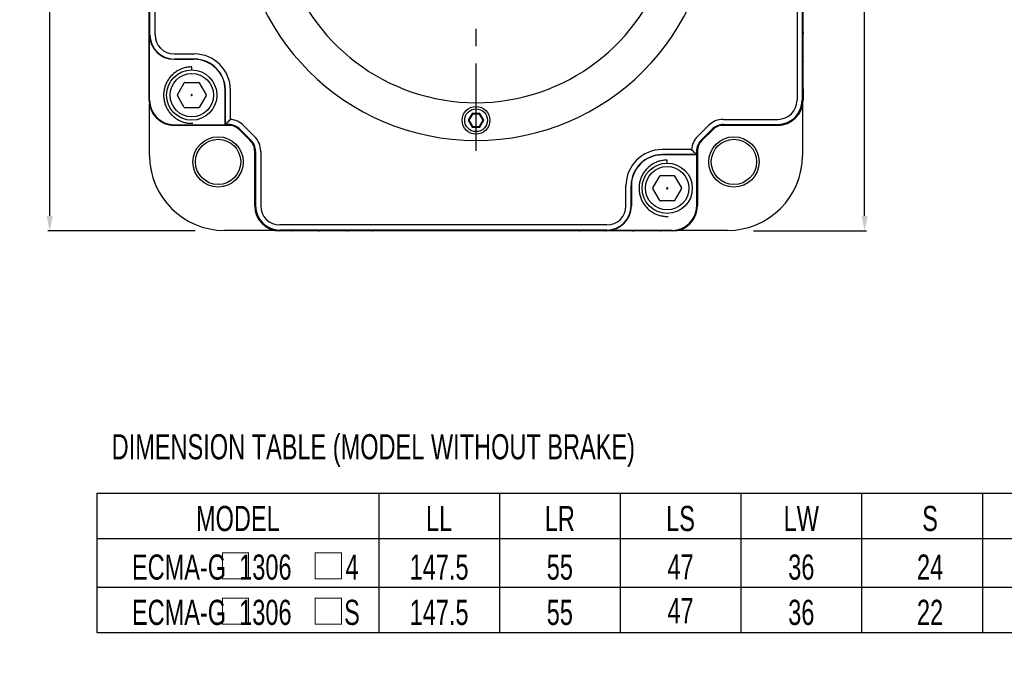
# Model space of a CAD drawing. Header units: millimetres. Extents: x -95 to 535, y -111 to 334.
# Tile 3 of 20: x 15 to 113, y 119 to 184. Entities that reach past the tile are written whole.
import ezdxf
from ezdxf.enums import TextEntityAlignment as Align

# ---------------------------------------------------------------- set-up
doc = ezdxf.new("R2010")
doc.units = ezdxf.units.MM
doc.header["$LTSCALE"] = 23.1
doc.header["$PDMODE"] = 3
doc.header["$PDSIZE"] = 0.3125
doc.linetypes.add('CENTER', pattern=[0.6, 0.375, -0.075, 0.075, -0.075])
doc.layers.get('0').update_dxf_attribs({"linetype": 'CONTINUOUS'})
doc.layers.get('Defpoints').update_dxf_attribs({"linetype": 'CONTINUOUS'})
for name, color, linetype in [('3_ALL_AXES', 7, 'CONTINUOUS'), ('7_ALL_FEATURES', 7, 'CONTINUOUS'), ('DEFAULT_1', 7, 'CENTER')]:
    doc.layers.add(name, color=color, linetype=linetype)
doc.styles.get("Standard").update_dxf_attribs({"font": 'txt', "width": 0.7})
doc.dimstyles.new('DIMSTYLE_3', dxfattribs={"dimtxt": 2.5, "dimasz": 1.5, "dimexe": 0.18, "dimexo": 0.0625, "dimgap": 0.09, "dimtad": 1, "dimdec": 1, "dimlfac": 2, "dimdsep": 46, "dimtxsty": 'Standard', "dimblk": '_FILLED', "dimblk1": '_FILLED', "dimblk2": '_FILLED', "dimcen": 0.09, "dimadec": 0, "dimazin": 0, "dimtp": 0.1, "dimtm": 0.1, "dimtfac": 1, "dimtdec": 1, "dimtofl": 0, "dimtmove": 0, "dimatfit": 3, "dimldrblk": '_FILLED', "dimfxl": 0, "dimtolj": 1, "dimarcsym": 0})

# ---------------------------------------------------------------- blocks, each defined once
blk = doc.blocks.new('_FILLED')
at = {"color": 0, "linetype": 'ByBlock'}
blk.add_solid([(0, 0), (-1, 0.2), (-1, -0.2)], dxfattribs=at)
blk = doc.blocks.new('*D49')
at = {"color": 0, "linetype": 'Continuous', "lineweight": -2}
for p, q in [((69.013, 231.937), (99.218, 231.937)), ((99.038, 164.117), (99.038, 230.437)), ((87.983, 162.617), (99.218, 162.617))]:
    blk.add_line(p, q, dxfattribs=at)
at = {"layer": 'Defpoints', "color": 0, "linetype": 'Continuous'}
for p in [(68.95, 231.937), (99.038, 231.937), (87.92, 162.617)]:
    blk.add_point(p, dxfattribs=at)
at = {"color": 0, "linetype": 'Continuous', "lineweight": -2, "xscale": 1.5, "yscale": 1.5, "zscale": 1.5}
for p, rotation in [((99.038, 231.937), 90), ((99.038, 162.617), 270)]:
    blk.add_blockref('_FILLED', p, dxfattribs=dict(at, rotation=rotation))
at = {"color": 0, "linetype": 'Continuous', "insert": (97.698, 197.277), "char_height": 2.5, "attachment_point": 5, "rotation": 90}
blk.add_mtext('\\A1;138.6', dxfattribs=at)
blk = doc.blocks.new('*D50')
at = {"color": 0, "linetype": 'Continuous', "lineweight": -2}
for p, q in [((51.813, 250.337), (17.858, 250.337)), ((18.038, 164.117), (18.038, 248.837)), ((32.5, 162.617), (17.858, 162.617))]:
    blk.add_line(p, q, dxfattribs=at)
at = {"layer": 'Defpoints', "color": 0, "linetype": 'Continuous'}
for p in [(18.038, 250.337), (51.875, 250.337), (32.563, 162.617)]:
    blk.add_point(p, dxfattribs=at)
at = {"color": 0, "linetype": 'Continuous', "lineweight": -2, "xscale": 1.5, "yscale": 1.5, "zscale": 1.5}
for p, rotation in [((18.038, 250.337), 90), ((18.038, 162.617), 270)]:
    blk.add_blockref('_FILLED', p, dxfattribs=dict(at, rotation=rotation))
at = {"color": 0, "linetype": 'Continuous', "insert": (16.698, 206.477), "char_height": 2.5, "attachment_point": 5, "rotation": 90}
blk.add_mtext('\\A1;175.4', dxfattribs=at)

msp = doc.modelspace()

# ---------------------------------------------------------------- linework, layer by layer
at = {"color": 7, "linetype": 'Continuous'}
for p, q in [((27.9213, 175.6171), (27.9213, 214.6171)), ((27.9999, 182.1171), (27.9999, 214.6171)), ((28.5086, 182.1171), (28.5086, 214.6171)), ((92.9039, 214.6171), (92.9039, 175.6171)), ((92.3166, 208.1171), (92.3166, 175.6171)), ((92.8253, 208.1171), (92.8253, 175.6171)), ((27.9126, 182.2239), (27.9126, 182.3711)), ((27.9737, 175.6171), (27.9737, 182.1171)), ((92.9126, 182.3711), (92.9126, 182.2239)), ((30.4126, 180.2131), (32.4126, 180.2131)), ((27.9126, 179.4739), (27.9126, 179.5103)), ((30.4126, 179.7044), (32.4126, 179.7044)), ((32.4126, 179.6782), (30.4126, 179.6782)), ((92.9126, 179.5103), (92.9126, 179.4739)), ((32.1615, 178.6082), (32.1615, 178.9188)), ((30.7397, 176.1563), (31.4181, 177.3313)), ((31.4831, 177.3688), (32.8398, 177.3688)), ((32.9048, 177.3313), (33.5832, 176.1563)), ((27.9126, 175.6171), (27.9126, 176.7603)), ((32.1243, 176.1544), (32.112, 176.1332)), ((32.1737, 176.1688), (32.1492, 176.1688)), ((32.2109, 176.1332), (32.1986, 176.1544)), ((35.4737, 173.1782), (35.4737, 176.6171)), ((35.4999, 173.2044), (35.4999, 176.6171)), ((36.0086, 173.7054), (36.0086, 176.6171)), ((92.9126, 176.7603), (92.9126, 175.6171)), ((27.9693, 170.1171), (27.9693, 175.2589)), ((31.4181, 174.9063), (30.7397, 176.0813)), ((32.112, 176.1044), (32.1243, 176.0832)), ((32.1492, 176.0688), (32.1737, 176.0688)), ((32.1986, 176.0832), (32.2109, 176.1044)), ((33.5832, 176.0813), (32.9048, 174.9063)), ((92.8559, 175.2589), (92.8559, 170.1171)), ((32.8398, 174.8688), (31.4831, 174.8688)), ((60.0229, 174.2921), (59.6332, 173.6171)), ((60.0518, 174.2421), (59.6909, 173.6171)), ((60.8023, 174.2921), (60.0229, 174.2921)), ((60.0229, 174.2921), (60.0518, 174.2421)), ((60.7734, 174.2421), (60.0518, 174.2421)), ((60.8023, 174.2921), (60.7734, 174.2421)), ((61.1343, 173.6171), (60.7734, 174.2421)), ((61.192, 173.6171), (60.8023, 174.2921)), ((59.6332, 173.6171), (59.6909, 173.6171)), ((59.6332, 173.6171), (60.0229, 172.9421)), ((59.6909, 173.6171), (60.0518, 172.9921)), ((60.7734, 172.9921), (61.1343, 173.6171)), ((60.8023, 172.9421), (61.192, 173.6171)), ((61.192, 173.6171), (61.1343, 173.6171)), ((84.9959, 173.7131), (90.4126, 173.7131)), ((30.4126, 173.1782), (35.4737, 173.1782)), ((30.4126, 173.1258), (35.8293, 173.1258)), ((35.8293, 173.1171), (30.4126, 173.1171)), ((35.4999, 173.2044), (35.4737, 173.1782)), ((35.5286, 173.2049), (35.4999, 173.2044)), ((37.9733, 171.5945), (36.89, 172.6778)), ((36.8962, 172.6839), (37.9794, 171.6007)), ((36.9517, 172.7395), (38.035, 171.6562)), ((37.3114, 173.0992), (38.3947, 172.016)), ((60.0229, 172.9421), (60.0518, 172.9921)), ((60.0229, 172.9421), (60.8023, 172.9421)), ((60.0518, 172.9921), (60.7734, 172.9921)), ((60.8023, 172.9421), (60.7734, 172.9921)), ((82.4305, 172.016), (83.5138, 173.0992)), ((82.7902, 171.6562), (83.8735, 172.7395)), ((82.8458, 171.6007), (83.929, 172.6839)), ((83.9352, 172.6778), (82.8519, 171.5945)), ((84.9959, 173.2044), (90.4126, 173.2044)), ((84.9959, 173.1258), (90.4126, 173.1258)), ((90.4126, 173.1171), (84.9959, 173.1171)), ((38.4126, 165.1171), (38.4126, 170.5339)), ((38.4213, 170.5339), (38.4213, 165.1171)), ((38.4999, 170.5339), (38.4999, 165.1171)), ((39.0086, 170.5339), (39.0086, 165.1171)), ((81.8243, 170.7131), (78.9126, 170.7131)), ((82.4039, 165.1171), (82.4039, 170.5339)), ((82.4126, 170.5339), (82.4126, 165.1171)), ((82.3253, 170.2044), (78.9126, 170.2044)), ((82.3515, 170.1782), (78.9126, 170.1782)), ((79.4109, 169.3553), (79.4109, 169.666)), ((82.3248, 170.2331), (82.3253, 170.2044)), ((82.3253, 170.2044), (82.3515, 170.1782)), ((82.3515, 165.1171), (82.3515, 170.1782)), ((77.9892, 166.9035), (78.6676, 168.0785)), ((78.7325, 168.116), (80.0893, 168.116)), ((80.1542, 168.0785), (80.8326, 166.9035)), ((75.3166, 165.1171), (75.3166, 167.1171)), ((75.8253, 165.1171), (75.8253, 167.1171)), ((75.8515, 167.1171), (75.8515, 165.1171)), ((78.6676, 165.6535), (77.9892, 166.8285)), ((79.3737, 166.9015), (79.3615, 166.8804)), ((79.3615, 166.8515), (79.3737, 166.8304)), ((79.4231, 166.916), (79.3987, 166.916)), ((79.3987, 166.816), (79.4231, 166.816)), ((79.4603, 166.8804), (79.4481, 166.9015)), ((79.4481, 166.8304), (79.4603, 166.8515)), ((80.8326, 166.8285), (80.1542, 165.6535)), ((80.0893, 165.616), (78.7325, 165.616)), ((40.5544, 162.6738), (35.4126, 162.6738)), ((73.4126, 163.2131), (40.9126, 163.2131)), ((73.4126, 162.7044), (40.9126, 162.7044)), ((79.9126, 162.6258), (40.9126, 162.6258)), ((42.0558, 162.6171), (40.9126, 162.6171)), ((44.8058, 162.6171), (44.7694, 162.6171)), ((47.6666, 162.6171), (47.5194, 162.6171)), ((70.6666, 162.6171), (50.1586, 162.6171)), ((73.3058, 162.6171), (73.1586, 162.6171)), ((79.9126, 162.6782), (73.4126, 162.6782)), ((76.0558, 162.6171), (76.0194, 162.6171)), ((79.9126, 162.6171), (78.7694, 162.6171)), ((85.4126, 162.6738), (80.2708, 162.6738)), ((22.7405, 136.5457), (182.7405, 136.5457)), ((22.7405, 136.5457), (22.7405, 122.7151)), ((50.7405, 136.5457), (50.7405, 122.7151)), ((62.7405, 136.5457), (62.7405, 122.7151)), ((74.7405, 136.5457), (74.7405, 122.7151)), ((86.7405, 136.5457), (86.7405, 122.7151)), ((98.7405, 136.5457), (98.7405, 122.7151)), ((110.7405, 136.5457), (110.7405, 122.7151)), ((22.7405, 132.0457), (182.7405, 132.0457)), ((22.7405, 127.2151), (182.7405, 127.2151)), ((22.7405, 122.7151), (182.7405, 122.7151))]:
    msp.add_line(p, q, dxfattribs=at)
at = {"color": 7, "linetype": 'Continuous', "lineweight": 0, "const_width": 0.1}
for points in [[(35.1988, 128.0336), (37.803, 128.0336), (37.803, 130.6378), (35.1988, 130.6378), (35.1988, 128.0336)], [(44.4233, 128.0336), (47.0274, 128.0336), (47.0274, 130.6378), (44.4233, 130.6378), (44.4233, 128.0336)], [(35.1988, 123.5336), (37.803, 123.5336), (37.803, 126.1378), (35.1988, 126.1378), (35.1988, 123.5336)], [(44.4233, 123.5336), (47.0274, 123.5336), (47.0274, 126.1378), (44.4233, 126.1378), (44.4233, 123.5336)]]:
    msp.add_lwpolyline(points, dxfattribs=at)
at = {"color": 7, "linetype": 'Continuous'}
for centre, radius in [((32.1615, 176.1188), 2.5), ((32.1615, 176.1188), 2.155), ((60.4126, 173.6171), 1.375), ((60.4126, 173.6171), 1.125), ((34.78, 169.4845), 2.5), ((34.78, 169.4845), 2.25), ((86.0452, 169.4845), 2.5), ((86.0452, 169.4845), 2.25), ((79.4109, 166.866), 2.5), ((79.4109, 166.866), 2.155)]:
    msp.add_circle(centre, radius, dxfattribs=at)
for centre, radius, start, end in [((28.4126, 182.3711), 0.5, 173.732563, 180), ((28.4126, 182.2239), 0.5, 180, 186.286114), ((30.4126, 182.1171), 2.4389, 180, 270), ((30.4126, 182.1171), 2.4127, 180, 270), ((30.4126, 182.1171), 1.904, 180, 270), ((92.4126, 182.3711), 0.5, 0, 6.267437), ((92.4126, 182.2239), 0.5, 353.713886, 0), ((32.4126, 176.6171), 3.596, 0, 90), ((28.4126, 179.5103), 0.5, 173.732563, 180), ((28.4126, 179.4739), 0.5, 180, 186.286114), ((32.4126, 176.6171), 3.0873, 0, 90), ((32.4126, 176.6171), 3.0611, 0, 90), ((92.4126, 179.5103), 0.5, 0, 6.267437), ((92.4126, 179.4739), 0.5, 353.713886, 0), ((31.4831, 177.2938), 0.075, 90, 150), ((32.8398, 177.2938), 0.075, 30, 90), ((28.4126, 176.7603), 0.5, 173.732563, 180), ((30.8047, 176.1188), 0.075, 150, 210), ((33.5182, 176.1188), 0.075, 330, 30), ((92.4126, 176.7603), 0.5, 0, 6.267437), ((30.4126, 175.6171), 2.5, 180, 270), ((30.4126, 175.6171), 2.4913, 180, 270), ((30.4126, 175.6171), 2.4389, 180, 270), ((90.4126, 175.6171), 2.5, 270, 0), ((90.4126, 175.6171), 2.4913, 270, 0), ((90.4126, 175.6171), 2.4127, 270, 0), ((90.4126, 175.6171), 1.904, 270, 0), ((31.4831, 174.9438), 0.075, 210, 270), ((32.8398, 174.9438), 0.075, 270, 330), ((35.8293, 171.6171), 2.096, 45, 85.093693), ((84.9959, 171.6171), 2.096, 90, 135), ((35.8293, 171.6171), 1.5873, 45, 90), ((35.8293, 171.6171), 1.5087, 45, 90), ((35.8293, 171.6171), 1.5, 45, 90), ((84.9959, 171.6171), 1.5873, 90, 135), ((84.9959, 171.6171), 1.5087, 90, 135), ((84.9959, 171.6171), 1.5, 90, 135), ((36.9126, 170.5339), 1.5, 0, 45), ((36.9126, 170.5339), 1.5087, 0, 45), ((36.9126, 170.5339), 1.5873, 0, 45), ((36.9126, 170.5339), 2.096, 0, 45), ((83.9126, 170.5339), 2.096, 135, 175.093693), ((83.9126, 170.5339), 1.5873, 135, 180), ((83.9126, 170.5339), 1.5087, 135, 180), ((83.9126, 170.5339), 1.5, 135, 180), ((78.9126, 167.1171), 3.596, 90, 180), ((35.4126, 170.1171), 7.4433, 180, 270), ((78.9126, 167.1171), 3.0873, 90, 180), ((78.9126, 167.1171), 3.0611, 90, 180), ((85.4126, 170.1171), 7.4433, 270, 0), ((78.7325, 168.041), 0.075, 90, 150), ((80.0893, 168.041), 0.075, 30, 90), ((78.0541, 166.866), 0.075, 150, 210), ((80.7677, 166.866), 0.075, 330, 30), ((78.7325, 165.691), 0.075, 210, 270), ((80.0893, 165.691), 0.075, 270, 330), ((40.9126, 165.1171), 2.5, 180, 270), ((40.9126, 165.1171), 2.4913, 180, 270), ((40.9126, 165.1171), 2.4127, 180, 270), ((40.9126, 165.1171), 1.904, 180, 270), ((73.4126, 165.1171), 2.4389, 270, 0), ((73.4126, 165.1171), 2.4127, 270, 0), ((73.4126, 165.1171), 1.904, 270, 0), ((79.9126, 165.1171), 2.5, 270, 0), ((79.9126, 165.1171), 2.4913, 270, 0), ((79.9126, 165.1171), 2.4389, 270, 0), ((42.0558, 163.1171), 0.5, 270, 276.267437), ((44.7694, 163.1171), 0.5, 263.713886, 270), ((44.8058, 163.1171), 0.5, 270, 276.267437), ((47.5194, 163.1171), 0.5, 263.713886, 270), ((47.6666, 163.1171), 0.5, 270, 276.267437), ((50.1586, 163.1171), 0.5, 263.713886, 270), ((70.6666, 163.1171), 0.5, 270, 276.286114), ((73.1586, 163.1171), 0.5, 263.732563, 270), ((73.3058, 163.1171), 0.5, 270, 276.286114), ((76.0194, 163.1171), 0.5, 263.732563, 270), ((76.0558, 163.1171), 0.5, 270, 276.286114), ((78.7694, 163.1171), 0.5, 263.732563, 270)]:
    msp.add_arc(centre, radius, start, end, dxfattribs=at)
for points, start_tangent, end_tangent in [([(32.1615, 178.9188), (31.9547, 178.9112), (31.749, 178.8883), (31.5456, 178.8502), (31.3456, 178.7973), (31.15, 178.7297), (30.9599, 178.6479), (30.7764, 178.5523), (30.6005, 178.4433), (30.4331, 178.3217), (30.2751, 178.188), (30.1274, 178.0431), (29.9909, 177.8876), (29.8662, 177.7225), (29.754, 177.5486), (29.655, 177.3669), (29.5697, 177.1784), (29.4985, 176.9841), (29.4419, 176.785), (29.4001, 176.5824), (29.3734, 176.3772), (29.3619, 176.1706), (29.3658, 175.9637), (29.3848, 175.7576), (29.4191, 175.5535), (29.4683, 175.3526), (29.5323, 175.1558), (29.6106, 174.9642), (29.7028, 174.779), (29.8085, 174.6011), (29.927, 174.4314), (30.0577, 174.271), (30.1999, 174.1207), (30.3529, 173.9813), (30.5157, 173.8536), (30.6874, 173.7382), (30.8673, 173.6358), (31.0542, 173.5471), (31.2471, 173.4723), (31.4451, 173.412), (31.647, 173.3665), (31.8516, 173.336), (32.058, 173.3207), (32.2649, 173.3207)], (-1, 0), (0.9993171, 0.0369515)), ([(32.1492, 176.1688), (32.1394, 176.1673), (32.1307, 176.1624), (32.1243, 176.1544)], (-1, 0), (-0.5, -0.8660254)), ([(32.1986, 176.1544), (32.1924, 176.1622), (32.1838, 176.1672), (32.1737, 176.1688)], (-0.5, 0.8660254), (-1, 0)), ([(32.112, 176.1332), (32.1084, 176.1239), (32.1084, 176.114), (32.112, 176.1044)], (-0.5, -0.8660254), (0.5, -0.8660254)), ([(32.1243, 176.0832), (32.1305, 176.0755), (32.1391, 176.0704), (32.1492, 176.0688)], (0.5, -0.8660254), (1, 0)), ([(32.1737, 176.0688), (32.1835, 176.0703), (32.1922, 176.0753), (32.1986, 176.0832)], (1, 0), (0.5, 0.8660254)), ([(32.2109, 176.1044), (32.2145, 176.114), (32.2145, 176.1239), (32.2109, 176.1332)], (0.5, 0.8660254), (-0.5, 0.8660254)), ([(35.5286, 173.2049), (35.6749, 173.3727), (35.835, 173.5395), (36.0086, 173.7054)], (0.637926, 0.7700977), (0.7367247, 0.6761928)), ([(35.8293, 173.2044), (35.7295, 173.2044), (35.6294, 173.2046), (35.5286, 173.2049)], (-1, 0), (-0.9999947, 0.0032469)), ([(82.3248, 170.2331), (82.157, 170.3794), (81.9902, 170.5395), (81.8243, 170.7131)], (-0.7700977, 0.637926), (-0.6761928, 0.7367247)), ([(82.3253, 170.5339), (82.3253, 170.434), (82.3251, 170.3339), (82.3248, 170.2331)], (0, -1), (-0.0032469, -0.9999947)), ([(79.4109, 169.666), (79.2041, 169.6583), (78.9985, 169.6354), (78.795, 169.5974), (78.595, 169.5445), (78.3994, 169.4769), (78.2094, 169.3951), (78.0259, 169.2994), (77.8499, 169.1905), (77.6825, 169.0689), (77.5245, 168.9352), (77.3769, 168.7902), (77.2403, 168.6348), (77.1156, 168.4696), (77.0035, 168.2957), (76.9044, 168.114), (76.8191, 167.9255), (76.7479, 167.7312), (76.6913, 167.5322), (76.6495, 167.3295), (76.6228, 167.1243), (76.6114, 166.9177), (76.6152, 166.7108), (76.6343, 166.5048), (76.6686, 166.3007), (76.7178, 166.0997), (76.7817, 165.9029), (76.86, 165.7114), (76.9523, 165.5261), (77.0579, 165.3482), (77.1764, 165.1786), (77.3072, 165.0182), (77.4494, 164.8679), (77.6023, 164.7285), (77.7651, 164.6007), (77.9369, 164.4854), (78.1167, 164.383), (78.3036, 164.2942), (78.4966, 164.2195), (78.6945, 164.1592), (78.8964, 164.1136), (79.1011, 164.0832), (79.3074, 164.0679), (79.5144, 164.0679)], (-1, 0), (0.9993171, 0.0369515)), ([(79.3615, 166.8804), (79.3579, 166.8711), (79.3578, 166.8611), (79.3615, 166.8515)], (-0.5, -0.8660254), (0.5, -0.8660254)), ([(79.3987, 166.916), (79.3888, 166.9144), (79.3802, 166.9095), (79.3737, 166.9015)], (-1, 0), (-0.5, -0.8660254)), ([(79.3737, 166.8304), (79.38, 166.8226), (79.3886, 166.8176), (79.3987, 166.816)], (0.5, -0.8660254), (1, 0)), ([(79.4481, 166.9015), (79.4418, 166.9093), (79.4332, 166.9144), (79.4231, 166.916)], (-0.5, 0.8660254), (-1, 0)), ([(79.4231, 166.816), (79.433, 166.8175), (79.4416, 166.8224), (79.4481, 166.8304)], (1, 0), (0.5, 0.8660254)), ([(79.4603, 166.8515), (79.464, 166.8611), (79.4639, 166.8711), (79.4603, 166.8804)], (0.5, 0.8660254), (-0.5, 0.8660254))]:
    msp.add_spline(points, degree=3, dxfattribs=dict(at, start_tangent=start_tangent, end_tangent=end_tangent))
at = {"layer": '3_ALL_AXES', "color": 7, "linetype": 'Continuous'}
msp.add_arc((60.4126, 195.1171), 23.5, 180, 0, dxfattribs=at)
at = {"layer": '7_ALL_FEATURES', "color": 7, "linetype": 'Continuous'}
msp.add_arc((60.4126, 195.1171), 19.75, 121.307129, 58.692871, dxfattribs=at)
at = {"layer": 'DEFAULT_1', "color": 7, "linetype": 'CENTER'}
msp.add_line((60.4126, 170.5938), (60.4126, 194.1171), dxfattribs=at)

# ---------------------------------------------------------------- texts
at = {"color": 7, "linetype": 'Continuous', "width": 0.7}
msp.add_text('DIMENSION TABLE (MODEL WITHOUT BRAKE)', height=2.5, dxfattribs=at).set_placement((24.2011, 139.9241))
for s, p in [('MODEL', (36.7405, 132.7957)), ('LL', (56.7405, 132.7957)), ('LR', (68.7405, 132.7957)), ('LS', (80.7405, 132.7957)), ('LW', (92.7405, 132.7957)), ('S', (105.5392, 132.7957)), ('147.5', (56.7405, 127.9651)), ('55', (68.7405, 127.9651)), ('47', (80.7405, 127.9821)), ('36', (92.7405, 127.9651)), ('24', (105.5392, 127.9651)), ('147.5', (56.7405, 123.4651)), ('55', (68.7405, 123.4651)), ('47', (80.7405, 123.6403)), ('36', (92.7405, 123.4651)), ('22', (105.5392, 123.4651))]:
    msp.add_text(s, height=2.5, dxfattribs=at).set_placement(p, align=Align.CENTER)
at = {"color": 7, "linetype": 'Continuous', "lineweight": 0, "char_height": 2.5, "attachment_point": 2}
for s, insert, width in [('ECMA-G  1306', (34.1467, 130.4651), 19.851866), ('4', (48.0842, 130.4651), 19.25), ('ECMA-G  1306', (34.1467, 125.9651), 19.851866), ('S', (48.0842, 125.9651), 19.25)]:
    msp.add_mtext(s, dxfattribs=dict(at, insert=insert, width=width))

# ---------------------------------------------------------------- dimensions: what is measured, and where the dimension line sits
at = {"color": 7, "linetype": 'Continuous'}
for base, p1, p2, picture, middle in [((18.0376, 250.3371), (32.5628, 162.6171), (51.8751, 250.3371), '*D50', (18.0376, 206.4771)), ((99.0376, 231.9371), (87.9205, 162.6171), (68.9501, 231.9371), '*D49', (99.0376, 197.2771))]:
    dim = msp.add_linear_dim(base=base, p1=p1, p2=p2, angle=90, dimstyle='DIMSTYLE_3', dxfattribs=at)
    dim.commit()
    dim.dimension.update_dxf_attribs({"geometry": picture, "text_midpoint": middle, "dimtype": 160})

doc.saveas('drawing.dxf')
